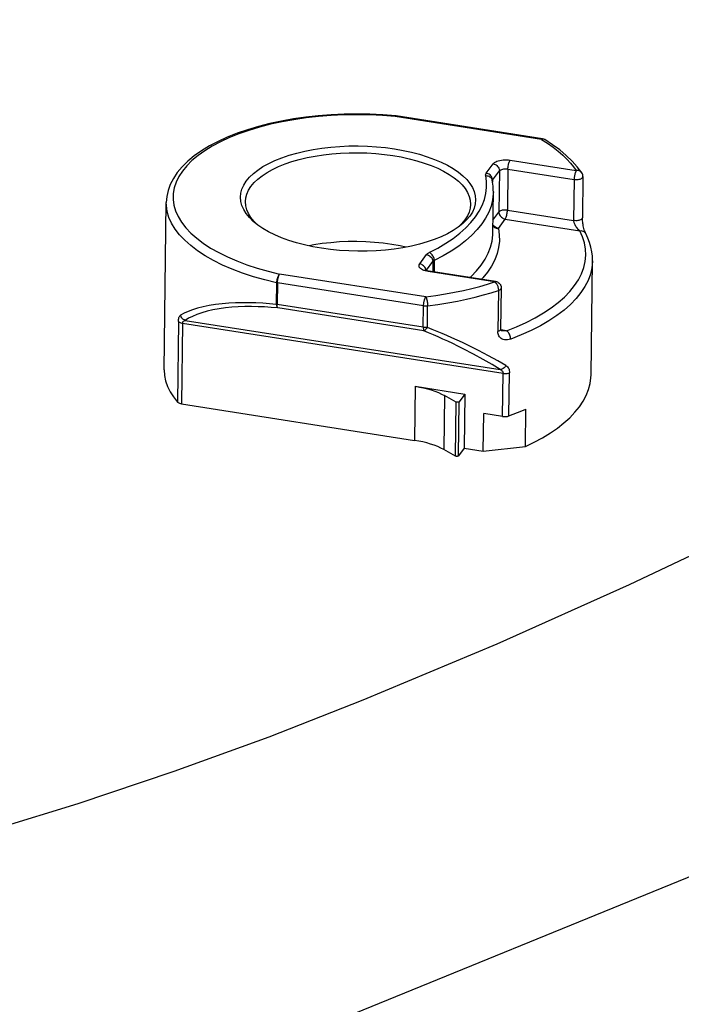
# Model space of a CAD drawing. Header units: inches. Extents: x 0 to 22, y 0 to 17.
# Tile 9 of 46: x 6.2 to 8.2, y 5.9 to 8.8. Entities that reach past the tile are written whole.
import ezdxf

# ---------------------------------------------------------------- set-up
doc = ezdxf.new("R2010")
doc.units = ezdxf.units.IN
doc.header["$LTSCALE"] = 1.21
doc.header["$MEASUREMENT"] = 0
doc.linetypes.add('PHANTOM', pattern=[0.8, 0.45, -0.05, 0.1, -0.05, 0.1, -0.05])
doc.layers.get('0').update_dxf_attribs({"linetype": 'CONTINUOUS'})
doc.layers.add('DEFAULT_3', color=7, linetype='PHANTOM')
doc.styles.get("Standard").update_dxf_attribs({"font": 'arial.ttf'})
doc.dimstyles.new('DIMSTYLE_1', dxfattribs={"dimtxt": 0.17, "dimasz": 0.2, "dimexe": 0.09, "dimexo": 0.07, "dimgap": 0.0425, "dimtad": 0, "dimtih": 1, "dimtoh": 1, "dimzin": 4, "dimdsep": 46, "dimtxsty": 'Standard', "dimblk": '_FILLED', "dimblk1": '_FILLED', "dimblk2": '_FILLED', "dimcen": 0.09, "dimadec": 3, "dimazin": 1, "dimtfac": 1, "dimtdec": 3, "dimtofl": 0, "dimtmove": 0, "dimatfit": 3, "dimldrblk": '_FILLED', "dimfxl": 0, "dimtolj": 1, "dimtzin": 4, "dimarcsym": 0})

# ---------------------------------------------------------------- blocks, each defined once
blk = doc.blocks.new('_FILLED')
at = {"color": 0, "linetype": 'ByBlock'}
blk.add_solid([(0, 0), (-1, 0.2), (-1, -0.2)], dxfattribs=at)
blk = doc.blocks.new('*D1')
at = {"color": 2, "linetype": 'Continuous'}
for p, q in [((20.9102, 11.4958), (20.8549, 11.6315)), ((21.0642, 11.1185), (20.9102, 11.4958)), ((20.9229, 11.4648), (11.4904, 7.6153)), ((1.2938, 3.4541), (10.7263, 7.3035)), ((1.2812, 3.4851), (1.2258, 3.6207)), ((1.4352, 3.1077), (1.2812, 3.4851))]:
    blk.add_line(p, q, dxfattribs=at)
at = {"color": 2, "linetype": 'Continuous', "xscale": 0.2, "yscale": 0.2, "zscale": 0.2}
for p, rotation in [((20.9229, 11.4648), 22.2006454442), ((1.2938, 3.4541), 202.2006454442)]:
    blk.add_blockref('_FILLED', p, dxfattribs=dict(at, rotation=rotation))
at = {"color": 2, "linetype": 'Continuous', "insert": (11.1084, 7.5444), "char_height": 0.17, "width": 0.594052, "attachment_point": 2, "line_spacing_factor": 0.9}
blk.add_mtext('37.00', dxfattribs=at)
blk = doc.blocks.new('*D2')
at = {"color": 2, "linetype": 'Continuous'}
for p, q in [((20.9184, 9.8257), (20.863, 9.9613)), ((21.0618, 9.4741), (20.9184, 9.8257)), ((20.9311, 9.7946), (11.4986, 5.9452)), ((1.302, 1.7839), (10.7345, 5.6333)), ((1.2893, 1.8149), (1.234, 1.9505)), ((1.4328, 1.4634), (1.2893, 1.8149))]:
    blk.add_line(p, q, dxfattribs=at)
at = {"color": 2, "linetype": 'Continuous', "xscale": 0.2, "yscale": 0.2, "zscale": 0.2}
for p, rotation in [((20.9311, 9.7946), 22.2006454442), ((1.302, 1.7839), 202.2006454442)]:
    blk.add_blockref('_FILLED', p, dxfattribs=dict(at, rotation=rotation))
at = {"color": 2, "linetype": 'Continuous', "insert": (11.1165, 5.8743), "char_height": 0.17, "width": 0.594052, "attachment_point": 2, "line_spacing_factor": 0.9}
blk.add_mtext('37.00', dxfattribs=at)

msp = doc.modelspace()

# ---------------------------------------------------------------- linework, layer by layer
at = {"color": 7, "linetype": 'Continuous'}
for p, q in [((7.7628, 8.469), (7.3277, 8.537)), ((7.3284, 8.5381), (7.3278, 8.5369)), ((7.3289, 8.5388), (7.3284, 8.5381)), ((7.3294, 8.539), (7.3289, 8.5388)), ((7.3294, 8.539), (7.33, 8.5389)), ((7.3297, 8.5387), (7.3307, 8.5388)), ((7.33, 8.5389), (7.3307, 8.5388)), ((7.7657, 8.4709), (7.3307, 8.5388)), ((7.7653, 8.4696), (7.7628, 8.469)), ((7.5989, 8.3682), (7.6193, 8.396)), ((7.6697, 8.407), (7.8668, 8.3762)), ((7.6177, 8.3473), (7.6381, 8.3752)), ((7.6381, 8.3752), (7.6365, 8.2527)), ((7.6633, 8.3806), (7.6617, 8.2582)), ((7.6633, 8.3806), (7.8604, 8.3499)), ((7.8866, 8.3581), (7.885, 8.2356)), ((7.6175, 8.3414), (7.6164, 8.3472)), ((7.6173, 8.3468), (7.6177, 8.3473)), ((7.6177, 8.3473), (7.6176, 8.3411)), ((7.8604, 8.3499), (7.8588, 8.2274)), ((7.6183, 8.1899), (7.6199, 8.3124)), ((6.6402, 7.7828), (6.6465, 8.2807)), ((7.6188, 8.2285), (7.6365, 8.2527)), ((7.6617, 8.2582), (7.8588, 8.2274)), ((6.9199, 8.2131), (6.9184, 8.2144)), ((7.5264, 8.2186), (7.5154, 8.208)), ((7.6349, 8.204), (7.6553, 8.2318)), ((7.6553, 8.2318), (7.8773, 8.1971)), ((7.5154, 8.208), (7.5125, 8.2057)), ((7.8948, 8.1885), (7.8948, 8.1885)), ((7.4007, 8.098), (7.4211, 8.1258)), ((7.4209, 8.0791), (7.4399, 8.105)), ((7.4399, 8.105), (7.4395, 8.0754)), ((7.4439, 8.1081), (7.4435, 8.0748)), ((7.9106, 7.768), (7.9149, 8.1077)), ((7.4187, 7.9998), (6.9836, 8.0678)), ((7.6234, 8.0444), (7.4263, 8.0752)), ((7.6263, 8.0463), (7.4292, 8.077)), ((6.9748, 8.0419), (6.974, 7.9778)), ((6.9772, 8.0414), (6.9764, 7.9773)), ((7.4122, 7.9735), (6.9772, 8.0414)), ((7.6351, 8.0192), (7.6336, 7.8967)), ((7.6432, 8.0262), (7.6416, 7.9038)), ((7.4114, 7.9094), (6.9764, 7.9773)), ((7.4131, 7.8992), (6.978, 7.9672)), ((7.4114, 7.9094), (7.4122, 7.9735)), ((7.4236, 7.9092), (7.4244, 7.9733)), ((6.6828, 7.9269), (6.6798, 7.6866)), ((6.6952, 7.9215), (6.6922, 7.6812)), ((6.6952, 7.9215), (7.6488, 7.7725)), ((6.7029, 7.9302), (7.6403, 7.7837)), ((7.6587, 7.8991), (7.6418, 7.9018)), ((7.6448, 7.899), (7.6447, 7.899)), ((7.6472, 7.644), (7.6488, 7.7725)), ((7.6664, 7.6455), (7.668, 7.774)), ((7.3873, 7.7339), (7.3853, 7.5729)), ((7.3873, 7.7339), (7.5348, 7.7108)), ((7.5348, 7.7108), (7.5177, 7.6876)), ((7.5348, 7.7108), (7.5327, 7.5499)), ((6.6922, 7.6812), (7.3853, 7.5729)), ((7.4746, 7.7062), (7.4726, 7.5453)), ((7.5091, 7.687), (7.4746, 7.7062)), ((7.5071, 7.526), (7.5091, 7.687)), ((7.5157, 7.5267), (7.5177, 7.6876)), ((7.5898, 7.541), (7.5912, 7.6528)), ((7.6472, 7.644), (7.5912, 7.6528)), ((7.7151, 7.5544), (7.7165, 7.6662)), ((7.5071, 7.526), (7.4726, 7.5453)), ((7.5327, 7.5499), (7.5157, 7.5267)), ((7.5327, 7.5499), (7.5898, 7.541)), ((7.5898, 7.541), (7.7151, 7.5544))]:
    msp.add_line(p, q, dxfattribs=at)
for points in [[(7.3294, 8.539), (7.2912, 8.5419), (7.2526, 8.5437), (7.214, 8.5443), (7.1754, 8.5437), (7.137, 8.5419), (7.099, 8.539), (7.0616, 8.5349), (7.0248, 8.5297), (6.989, 8.5233), (6.9542, 8.5159), (6.9205, 8.5073), (6.8882, 8.4977), (6.8573, 8.4871), (6.828, 8.4755), (6.8005, 8.4629), (6.7748, 8.4494), (6.7511, 8.435), (6.7296, 8.4198), (6.7103, 8.4038), (6.6935, 8.3872), (6.6792, 8.37), (6.6675, 8.3525), (6.6584, 8.3347), (6.6519, 8.3168), (6.648, 8.2987), (6.6465, 8.2807)], [(7.3277, 8.537), (7.2898, 8.5399), (7.2517, 8.5416), (7.2134, 8.5422), (7.1752, 8.5416), (7.1372, 8.5398), (7.0996, 8.5368), (7.0626, 8.5327), (7.0264, 8.5275), (6.9911, 8.5212), (6.9569, 8.5138), (6.924, 8.5053), (6.8925, 8.4959), (6.8625, 8.4855), (6.8343, 8.4742), (6.8079, 8.462), (6.7835, 8.449), (6.7611, 8.4353), (6.7409, 8.4209), (6.723, 8.406), (6.7075, 8.3904), (6.6944, 8.3744), (6.6837, 8.3581), (6.6757, 8.3414), (6.6701, 8.3244), (6.6672, 8.3074), (6.667, 8.2902), (6.6693, 8.2731), (6.6743, 8.256), (6.6818, 8.2391), (6.6919, 8.2224), (6.7045, 8.2061), (6.7195, 8.1901), (6.7369, 8.1747), (6.7566, 8.1598), (6.7785, 8.1455), (6.8025, 8.1318), (6.8285, 8.119), (6.8564, 8.1069), (6.8859, 8.0957), (6.9171, 8.0854), (6.9497, 8.0761), (6.9836, 8.0678)], [(7.3278, 8.5369), (7.3288, 8.5381), (7.3297, 8.5387)], [(6.9133, 8.2181), (6.9052, 8.2249), (6.8937, 8.2362), (6.8843, 8.2478), (6.8768, 8.2598), (6.8715, 8.2719), (6.8683, 8.2842), (6.8672, 8.2965), (6.8684, 8.3088), (6.8716, 8.3209), (6.877, 8.333), (6.8845, 8.3447), (6.894, 8.3562), (6.9056, 8.3672), (6.919, 8.3778), (6.9343, 8.3879), (6.9513, 8.3974), (6.97, 8.4062), (6.9902, 8.4144), (7.0118, 8.4218), (7.0347, 8.4284), (7.0587, 8.4341), (7.0836, 8.439), (7.1094, 8.443), (7.1359, 8.4461), (7.1628, 8.4482), (7.1901, 8.4493), (7.2176, 8.4495), (7.2451, 8.4487), (7.2723, 8.447), (7.2992, 8.4443), (7.3257, 8.4407)], [(7.7657, 8.4709), (7.7656, 8.4709), (7.7652, 8.4709), (7.7647, 8.4707), (7.7642, 8.4705), (7.7638, 8.4701), (7.7633, 8.4696), (7.7628, 8.469)], [(7.7628, 8.469), (7.7811, 8.4572), (7.7978, 8.4454), (7.8128, 8.4336), (7.8264, 8.4219), (7.8385, 8.4102), (7.8493, 8.3986), (7.8587, 8.3873), (7.8668, 8.3762)], [(7.773, 8.4682), (7.7722, 8.4686), (7.77, 8.4694), (7.7677, 8.4697), (7.7653, 8.4696)], [(7.773, 8.4682), (7.7722, 8.4686), (7.7695, 8.4699), (7.7665, 8.4707), (7.7657, 8.4709)], [(7.8831, 8.3696), (7.8698, 8.3872), (7.8544, 8.4044), (7.837, 8.4212), (7.8175, 8.4375), (7.7962, 8.4531), (7.773, 8.4682)], [(6.8821, 8.2836), (6.8831, 8.2947), (6.8863, 8.3063), (6.8914, 8.3178), (6.8986, 8.3291), (6.9077, 8.3401), (6.9187, 8.3506), (6.9316, 8.3608), (6.9463, 8.3704), (6.9626, 8.3795), (6.9804, 8.388), (6.9998, 8.3958), (7.0204, 8.4028), (7.0423, 8.4091), (7.0653, 8.4147), (7.0892, 8.4193), (7.1139, 8.4231), (7.1392, 8.4261), (7.165, 8.4281), (7.1911, 8.4292), (7.2174, 8.4294), (7.2437, 8.4286), (7.2698, 8.427), (7.2956, 8.4244), (7.3209, 8.4209)], [(7.3209, 8.4209), (7.3456, 8.4166), (7.3694, 8.4114), (7.3924, 8.4054), (7.4142, 8.3986), (7.4349, 8.3911), (7.4542, 8.3829), (7.472, 8.3741), (7.4883, 8.3647), (7.5029, 8.3547), (7.5157, 8.3443), (7.5267, 8.3335), (7.5357, 8.3223), (7.5429, 8.3109), (7.548, 8.2993), (7.551, 8.2876), (7.552, 8.2751)], [(7.3257, 8.4407), (7.3516, 8.4361), (7.3764, 8.4307), (7.4004, 8.4245), (7.4232, 8.4174), (7.4448, 8.4095), (7.465, 8.401), (7.4836, 8.3917), (7.5006, 8.3819), (7.5158, 8.3715), (7.5292, 8.3606), (7.5407, 8.3493), (7.5502, 8.3377), (7.5576, 8.3257), (7.5629, 8.3136), (7.5661, 8.3013), (7.5672, 8.289), (7.5661, 8.2767), (7.5628, 8.2646), (7.5574, 8.2525), (7.5499, 8.2408), (7.5404, 8.2293), (7.5289, 8.2183), (7.5191, 8.2104)], [(7.6193, 8.396), (7.6212, 8.3982), (7.6237, 8.4002), (7.6269, 8.402), (7.6305, 8.4037), (7.6347, 8.4051), (7.6392, 8.4062), (7.644, 8.4071), (7.649, 8.4077), (7.6543, 8.408), (7.6595, 8.4079), (7.6646, 8.4076), (7.6697, 8.407)], [(7.6193, 8.396), (7.6222, 8.3953), (7.6251, 8.3942), (7.6279, 8.3927), (7.6304, 8.3909), (7.6326, 8.3887), (7.6346, 8.3862), (7.6361, 8.3836), (7.6372, 8.3808), (7.6379, 8.378), (7.6381, 8.3752)], [(7.6633, 8.3806), (7.6634, 8.3835), (7.6636, 8.3866), (7.6641, 8.3897), (7.6646, 8.3928), (7.6652, 8.3958), (7.666, 8.3986), (7.6669, 8.4012), (7.6678, 8.4035), (7.6687, 8.4054), (7.6697, 8.407)], [(7.4292, 8.1321), (7.4546, 8.1455), (7.4782, 8.1595), (7.4999, 8.1742), (7.5197, 8.1894), (7.5375, 8.2052), (7.5531, 8.2215), (7.5665, 8.2381), (7.5778, 8.2551), (7.5867, 8.2724), (7.5935, 8.2899), (7.5978, 8.3075), (7.5999, 8.3253), (7.5997, 8.3431), (7.5971, 8.361)], [(7.5971, 8.361), (7.5969, 8.3622), (7.5969, 8.3634), (7.5971, 8.3646), (7.5975, 8.3658), (7.5981, 8.367), (7.5989, 8.3682)], [(7.5971, 8.361), (7.6002, 8.3608), (7.6032, 8.3603), (7.6061, 8.3593), (7.6087, 8.3579), (7.6111, 8.3562), (7.6131, 8.3541), (7.6147, 8.3518), (7.6159, 8.3492), (7.6164, 8.3472)], [(7.6177, 8.3473), (7.6175, 8.3502), (7.6168, 8.353), (7.6157, 8.3558), (7.6142, 8.3584), (7.6122, 8.3609), (7.61, 8.363), (7.6075, 8.3649), (7.6047, 8.3664), (7.6018, 8.3675), (7.5989, 8.3682)], [(7.6381, 8.3752), (7.6393, 8.3764), (7.6409, 8.3776), (7.6429, 8.3787), (7.6453, 8.3796), (7.648, 8.3803), (7.6509, 8.3808), (7.654, 8.3811), (7.6571, 8.3811), (7.6602, 8.381), (7.6633, 8.3806)], [(7.8668, 8.3762), (7.8659, 8.3748), (7.865, 8.3731), (7.8642, 8.371), (7.8634, 8.3687), (7.8627, 8.3662), (7.862, 8.3637), (7.8615, 8.3612), (7.8611, 8.3588), (7.8608, 8.3565), (7.8606, 8.3543), (7.8604, 8.352), (7.8604, 8.3499)], [(7.8604, 8.3499), (7.8634, 8.3495), (7.8665, 8.3493), (7.8696, 8.3494), (7.8727, 8.3497), (7.8755, 8.3502), (7.8782, 8.3509), (7.8806, 8.3518), (7.8826, 8.3528), (7.8843, 8.354), (7.8855, 8.3553), (7.8863, 8.3566), (7.8866, 8.3581)], [(7.8831, 8.3696), (7.8828, 8.37), (7.8814, 8.3716), (7.8796, 8.3732), (7.8775, 8.3745), (7.8751, 8.3755), (7.8724, 8.3761), (7.8696, 8.3764), (7.8668, 8.3762)], [(7.8866, 8.3581), (7.8864, 8.3611), (7.8858, 8.3639), (7.8848, 8.3665), (7.8835, 8.3689), (7.8831, 8.3696)], [(7.6168, 8.3454), (7.6168, 8.3456), (7.617, 8.3462), (7.6173, 8.3468)], [(7.6199, 8.3124), (7.6198, 8.3182), (7.6196, 8.324), (7.6191, 8.3298), (7.6184, 8.3356), (7.6175, 8.3414)], [(7.6199, 8.3124), (7.6197, 8.3071), (7.6176, 8.2888), (7.613, 8.2706), (7.6062, 8.2526), (7.5969, 8.2348), (7.5854, 8.2173), (7.5715, 8.2002), (7.5555, 8.1835), (7.5373, 8.1673), (7.5169, 8.1515), (7.4945, 8.1364), (7.4702, 8.1219), (7.4439, 8.1081)], [(6.9748, 8.0419), (6.9396, 8.0505), (6.9058, 8.0602), (6.8735, 8.0708), (6.8429, 8.0824), (6.8141, 8.0949), (6.7871, 8.1083), (6.7623, 8.1224), (6.7396, 8.1372), (6.7192, 8.1526), (6.7012, 8.1686), (6.6856, 8.1852), (6.6725, 8.2021), (6.6621, 8.2193), (6.6543, 8.2368), (6.6492, 8.2545), (6.6467, 8.2723), (6.6465, 8.2807)], [(6.9184, 8.2144), (6.9074, 8.2252), (6.8984, 8.2364), (6.8912, 8.2478), (6.8861, 8.2594), (6.8831, 8.2711), (6.8821, 8.2836)], [(7.552, 8.2751), (7.551, 8.264), (7.5478, 8.2524), (7.5427, 8.2409), (7.5355, 8.2296), (7.5264, 8.2186)], [(7.6617, 8.2582), (7.6587, 8.2585), (7.6555, 8.2587), (7.6524, 8.2586), (7.6494, 8.2583), (7.6465, 8.2578), (7.6438, 8.2571), (7.6414, 8.2562), (7.6393, 8.2551), (7.6377, 8.254), (7.6365, 8.2527)], [(7.6365, 8.2527), (7.6367, 8.2499), (7.6373, 8.2471), (7.6384, 8.2443), (7.64, 8.2416), (7.6419, 8.2392), (7.6441, 8.237), (7.6467, 8.2351), (7.6494, 8.2336), (7.6523, 8.2325), (7.6553, 8.2318)], [(7.6553, 8.2318), (7.6563, 8.2334), (7.6572, 8.2353), (7.6581, 8.2376), (7.659, 8.2402), (7.6598, 8.2431), (7.6604, 8.2461), (7.6609, 8.2492), (7.6614, 8.2523), (7.6616, 8.2553), (7.6617, 8.2582)], [(7.1087, 8.1448), (7.0829, 8.1494), (7.058, 8.1548), (7.034, 8.161), (7.0112, 8.1681), (6.9896, 8.176), (6.9695, 8.1845), (6.9509, 8.1938), (6.9339, 8.2036), (6.9186, 8.214), (6.9133, 8.2181)], [(7.5191, 8.2104), (7.5154, 8.2077), (7.5001, 8.1976), (7.4831, 8.1881), (7.4644, 8.1793), (7.4442, 8.1711), (7.4226, 8.1637), (7.3998, 8.1571), (7.3758, 8.1514), (7.3508, 8.1465), (7.325, 8.1425), (7.2985, 8.1395), (7.2716, 8.1373), (7.2443, 8.1362), (7.2168, 8.136), (7.1894, 8.1368), (7.1621, 8.1385), (7.1352, 8.1412), (7.1087, 8.1448)], [(7.6349, 8.204), (7.6319, 8.2047), (7.629, 8.2058), (7.6263, 8.2073), (7.6238, 8.2092), (7.6215, 8.2113), (7.6196, 8.2138), (7.6186, 8.2155)], [(7.6186, 8.2113), (7.6189, 8.2109), (7.6209, 8.2088), (7.6232, 8.207), (7.6259, 8.2057), (7.6287, 8.2047), (7.6318, 8.2041), (7.6349, 8.204)], [(7.885, 8.2356), (7.8847, 8.2341), (7.884, 8.2328), (7.8827, 8.2315), (7.8811, 8.2303), (7.879, 8.2293), (7.8767, 8.2284), (7.874, 8.2277), (7.8711, 8.2272), (7.8681, 8.2269), (7.865, 8.2269), (7.8618, 8.227), (7.8588, 8.2274)], [(7.8588, 8.2274), (7.8589, 8.2256), (7.8591, 8.2238), (7.8596, 8.2218), (7.8602, 8.2197), (7.8611, 8.2175), (7.8622, 8.2151), (7.8635, 8.2127), (7.8651, 8.2102), (7.8668, 8.2077), (7.8687, 8.2053), (7.8708, 8.203), (7.8729, 8.2008), (7.8751, 8.1988), (7.8773, 8.1971)], [(7.8948, 8.1885), (7.8944, 8.1893), (7.8937, 8.191), (7.8927, 8.1935), (7.8916, 8.1965), (7.8906, 8.2), (7.8895, 8.2037), (7.8886, 8.2075), (7.8877, 8.2114), (7.887, 8.2152), (7.8863, 8.2189), (7.8858, 8.2226), (7.8854, 8.2261), (7.8852, 8.2295), (7.885, 8.2327), (7.885, 8.2356)], [(7.5506, 8.0581), (7.5539, 8.061), (7.57, 8.0777), (7.5838, 8.0948), (7.5954, 8.1123), (7.6046, 8.1301), (7.6115, 8.1481), (7.616, 8.1663), (7.6181, 8.1846), (7.6183, 8.1899)], [(7.6349, 8.204), (7.6376, 8.1851), (7.6379, 8.1663), (7.6357, 8.1474), (7.631, 8.1287), (7.6239, 8.1102), (7.6144, 8.0919), (7.6025, 8.0739), (7.5883, 8.0563), (7.5849, 8.0527)], [(7.6587, 7.8991), (7.6891, 7.9113), (7.7177, 7.9242), (7.7445, 7.938), (7.7694, 7.9524), (7.7922, 7.9675), (7.8129, 7.9832), (7.8314, 7.9995), (7.8477, 8.0163), (7.8617, 8.0335), (7.8732, 8.0511), (7.8824, 8.069), (7.8891, 8.0871), (7.8934, 8.1054), (7.8951, 8.1238), (7.8944, 8.1423), (7.8912, 8.1607), (7.8855, 8.179), (7.8773, 8.1971)], [(7.8773, 8.1971), (7.8803, 8.1972), (7.8833, 8.1968), (7.8861, 8.196), (7.8887, 8.1948), (7.891, 8.1932), (7.893, 8.1913), (7.8945, 8.189), (7.8948, 8.1885)], [(7.9149, 8.1077), (7.9145, 8.1212), (7.913, 8.1346), (7.9102, 8.1481), (7.9063, 8.1616), (7.9012, 8.175), (7.8948, 8.1885)], [(7.3175, 8.1563), (7.2922, 8.1598), (7.2665, 8.1624), (7.2403, 8.164), (7.214, 8.1648), (7.1878, 8.1646), (7.1617, 8.1635), (7.1358, 8.1614), (7.1105, 8.1585), (7.0858, 8.1547), (7.0713, 8.1519)], [(7.3595, 8.1482), (7.3423, 8.152), (7.3175, 8.1563)], [(7.4211, 8.1258), (7.422, 8.127), (7.4232, 8.1281), (7.4244, 8.1291), (7.4259, 8.1302), (7.4274, 8.1311), (7.4292, 8.1321)], [(7.4211, 8.1258), (7.4241, 8.1251), (7.427, 8.124), (7.4297, 8.1225), (7.4322, 8.1207), (7.4345, 8.1185), (7.4364, 8.1161), (7.4379, 8.1134), (7.439, 8.1107), (7.4397, 8.1078), (7.4399, 8.105)], [(7.4439, 8.1081), (7.4438, 8.111), (7.4433, 8.1139), (7.4424, 8.1169), (7.4412, 8.1198), (7.4397, 8.1225), (7.4379, 8.1251), (7.436, 8.1274), (7.4338, 8.1293), (7.4315, 8.1309), (7.4292, 8.1321)], [(7.417, 8.0773), (7.4128, 8.0787), (7.409, 8.0804), (7.4058, 8.0823), (7.4031, 8.0843), (7.401, 8.0865), (7.3996, 8.0888), (7.3989, 8.0911), (7.3988, 8.0935), (7.3994, 8.0958), (7.4007, 8.098)], [(7.4186, 8.0828), (7.4175, 8.0856), (7.416, 8.0882), (7.4141, 8.0907), (7.4118, 8.0929), (7.4093, 8.0947), (7.4066, 8.0962), (7.4037, 8.0973), (7.4007, 8.098)], [(7.4399, 8.105), (7.4404, 8.1056), (7.4409, 8.1061), (7.4416, 8.1066), (7.4423, 8.1072), (7.4431, 8.1076), (7.4439, 8.1081)], [(7.9149, 8.1077), (7.9149, 8.1056), (7.9131, 8.0867), (7.9087, 8.0678), (7.9018, 8.0492), (7.8924, 8.0308), (7.8804, 8.0127), (7.8661, 7.995), (7.8494, 7.9777), (7.8303, 7.9609), (7.809, 7.9447), (7.7855, 7.9292), (7.7599, 7.9143), (7.7323, 7.9002), (7.7028, 7.8868), (7.6716, 7.8743)], [(6.9837, 8.0678), (6.9823, 8.0663), (6.981, 8.0644), (6.9797, 8.0622), (6.9785, 8.0597), (6.9775, 8.0569), (6.9766, 8.0539), (6.9758, 8.0509), (6.9753, 8.0478), (6.9749, 8.0448), (6.9748, 8.0419)], [(6.9772, 8.0414), (6.9774, 8.0443), (6.9776, 8.0474), (6.978, 8.0505), (6.9786, 8.0536), (6.9792, 8.0565), (6.98, 8.0594), (6.9808, 8.062), (6.9818, 8.0643), (6.9827, 8.0662), (6.9837, 8.0678)], [(7.4162, 8.0813), (7.4162, 8.0814), (7.4164, 8.0812), (7.4169, 8.0808), (7.4179, 8.0803), (7.4193, 8.0797), (7.4211, 8.079), (7.4234, 8.0783)], [(7.4263, 8.0752), (7.4215, 8.0761), (7.417, 8.0773)], [(7.4193, 8.0797), (7.4193, 8.08), (7.4186, 8.0828)], [(7.4234, 8.0783), (7.4261, 8.0776), (7.4292, 8.077)], [(7.4263, 8.0752), (7.4273, 8.0763), (7.4282, 8.0769), (7.4292, 8.077)], [(6.9748, 8.0419), (6.9752, 8.0418), (6.9756, 8.0417), (6.976, 8.0416), (6.9764, 8.0416), (6.9768, 8.0415), (6.9772, 8.0414)], [(7.4187, 7.9998), (7.4485, 8.004), (7.4772, 8.0087), (7.5047, 8.0138), (7.5309, 8.0193), (7.556, 8.0252), (7.5798, 8.0314), (7.6023, 8.0378), (7.6234, 8.0444)], [(7.6263, 8.0463), (7.6253, 8.0461), (7.6244, 8.0455), (7.6234, 8.0444)], [(7.6234, 8.0444), (7.6244, 8.0437), (7.6255, 8.0428), (7.6267, 8.0417), (7.6278, 8.0404), (7.6289, 8.039), (7.63, 8.0374), (7.631, 8.0357), (7.6319, 8.0338), (7.6328, 8.0317), (7.6336, 8.0294), (7.6342, 8.0269), (7.6347, 8.0244), (7.635, 8.0218), (7.6351, 8.0192)], [(7.6263, 8.0463), (7.6292, 8.0456), (7.6319, 8.0445), (7.6345, 8.043), (7.6368, 8.0412), (7.6388, 8.039), (7.6405, 8.0365), (7.6418, 8.0338), (7.6427, 8.031), (7.6431, 8.028), (7.6432, 8.0262)], [(7.4244, 7.9733), (7.4551, 7.9776), (7.4846, 7.9824), (7.5129, 7.9877), (7.5399, 7.9934), (7.5657, 7.9995), (7.5902, 8.0058), (7.6133, 8.0124), (7.6351, 8.0192)], [(7.6351, 8.0192), (7.6375, 8.0201), (7.6395, 8.0211), (7.6411, 8.0223), (7.6423, 8.0236), (7.643, 8.025), (7.6432, 8.0262)], [(6.813, 7.9797), (6.7931, 7.9774), (6.7743, 7.9744), (6.7564, 7.9707), (6.7398, 7.9665), (6.7247, 7.9617), (6.7112, 7.9566), (6.6994, 7.9512), (6.6891, 7.9456)], [(6.974, 7.9778), (6.9539, 7.9796), (6.9337, 7.981), (6.9134, 7.982), (6.8931, 7.9826), (6.8727, 7.9827), (6.8525, 7.9823), (6.8326, 7.9813), (6.813, 7.9797)], [(6.974, 7.9778), (6.9743, 7.9754), (6.9748, 7.9733), (6.9755, 7.9713), (6.9762, 7.9697), (6.9771, 7.9682), (6.9781, 7.9671)], [(6.9764, 7.9773), (6.976, 7.9774), (6.9756, 7.9775), (6.9752, 7.9775), (6.9748, 7.9776), (6.9744, 7.9777), (6.974, 7.9778)], [(6.9781, 7.9671), (6.9776, 7.9682), (6.9772, 7.9695), (6.9768, 7.9711), (6.9766, 7.973), (6.9765, 7.975), (6.9764, 7.9773)], [(7.4122, 7.9735), (7.4123, 7.9748), (7.4123, 7.9761), (7.4124, 7.9775), (7.4126, 7.9789), (7.4127, 7.9803), (7.4129, 7.9817), (7.4131, 7.9831), (7.4134, 7.9845), (7.4136, 7.9859), (7.4139, 7.9872), (7.4142, 7.9886), (7.4146, 7.9899), (7.4149, 7.9912), (7.4153, 7.9924), (7.4157, 7.9936), (7.4161, 7.9947), (7.4165, 7.9957), (7.4169, 7.9967), (7.4174, 7.9976), (7.4178, 7.9984), (7.4182, 7.9992), (7.4187, 7.9998)], [(7.4187, 7.9998), (7.4196, 7.9982), (7.4205, 7.9963), (7.4213, 7.994), (7.4221, 7.9914), (7.4228, 7.9885), (7.4234, 7.9855), (7.4238, 7.9824), (7.4242, 7.9793), (7.4243, 7.9762), (7.4244, 7.9733)], [(6.6828, 7.9269), (6.6829, 7.93), (6.6832, 7.9329), (6.6837, 7.9357), (6.6843, 7.9383), (6.6852, 7.9407), (6.6863, 7.9427), (6.6876, 7.9443), (6.6891, 7.9456)], [(6.703, 7.9302), (6.7005, 7.9312), (6.6982, 7.9325), (6.696, 7.9341), (6.6941, 7.936), (6.6924, 7.9381), (6.691, 7.9404), (6.6899, 7.9429), (6.6891, 7.9455)], [(6.8227, 7.9672), (6.8034, 7.9646), (6.7852, 7.9613), (6.768, 7.9572), (6.752, 7.9526), (6.7374, 7.9475), (6.7243, 7.9419), (6.7128, 7.9362), (6.7029, 7.9302)], [(6.978, 7.9672), (6.9587, 7.9688), (6.9392, 7.97), (6.9196, 7.9708), (6.9, 7.9712), (6.8803, 7.9711), (6.8608, 7.9704), (6.8416, 7.9691), (6.8227, 7.9672)], [(7.4122, 7.9735), (7.4137, 7.9733), (7.4152, 7.9731), (7.4168, 7.973), (7.4183, 7.973), (7.4199, 7.973), (7.4214, 7.973), (7.4229, 7.9731), (7.4244, 7.9733)], [(6.6828, 7.9269), (6.6841, 7.9257), (6.6857, 7.9245), (6.6877, 7.9236), (6.69, 7.9227), (6.6925, 7.922), (6.6952, 7.9215)], [(6.6952, 7.9215), (6.6953, 7.923), (6.6957, 7.9245), (6.6962, 7.9258), (6.697, 7.9271), (6.6981, 7.9281), (6.6995, 7.929), (6.7011, 7.9297), (6.703, 7.9302)], [(7.4114, 7.9094), (7.4115, 7.9071), (7.4116, 7.905), (7.4118, 7.9032), (7.4121, 7.9015), (7.4126, 7.9002), (7.4131, 7.8992)], [(7.4236, 7.9092), (7.4216, 7.909), (7.4195, 7.9089), (7.4175, 7.9089), (7.4154, 7.9089), (7.4134, 7.9091), (7.4114, 7.9094)], [(7.4131, 7.8992), (7.4148, 7.8998), (7.4166, 7.9009), (7.4184, 7.9025), (7.4202, 7.9044), (7.4219, 7.9067), (7.4236, 7.9092)], [(7.5296, 7.8458), (7.5141, 7.8535), (7.4989, 7.8609), (7.4841, 7.8679), (7.4696, 7.8746), (7.4554, 7.881), (7.4414, 7.8872), (7.4272, 7.8933), (7.4131, 7.8992)], [(7.5436, 7.8564), (7.5276, 7.864), (7.5119, 7.8713), (7.4967, 7.8782), (7.4818, 7.8848), (7.4672, 7.8912), (7.4527, 7.8973), (7.4381, 7.9033), (7.4236, 7.9092)], [(7.6416, 7.9038), (7.6414, 7.9025), (7.6407, 7.9011), (7.6395, 7.8998), (7.6379, 7.8987), (7.6359, 7.8976), (7.6336, 7.8967)], [(7.6716, 7.8743), (7.6669, 7.8729), (7.6623, 7.8721), (7.6578, 7.8719), (7.6535, 7.8722), (7.6496, 7.8732), (7.6461, 7.8746), (7.643, 7.8765), (7.6404, 7.8788), (7.6382, 7.8813), (7.6364, 7.8841), (7.6351, 7.8871), (7.6342, 7.8903), (7.6337, 7.8934), (7.6336, 7.8967)], [(7.6448, 7.899), (7.6438, 7.8992), (7.643, 7.8996), (7.6426, 7.8999), (7.6424, 7.9001), (7.6422, 7.9005), (7.642, 7.9009), (7.6418, 7.9017), (7.6417, 7.9027), (7.6416, 7.9038)], [(7.6587, 7.8991), (7.655, 7.8987), (7.6513, 7.8985), (7.6476, 7.8987), (7.6448, 7.899)], [(7.6716, 7.8743), (7.6714, 7.8772), (7.671, 7.8802), (7.6702, 7.8832), (7.6692, 7.8862), (7.6679, 7.889), (7.6664, 7.8917), (7.6646, 7.8941), (7.6628, 7.8961), (7.6608, 7.8978), (7.6587, 7.8991)], [(7.6403, 7.7837), (7.6164, 7.7983), (7.59, 7.8135), (7.5611, 7.8293), (7.5296, 7.8458)], [(7.6573, 7.7954), (7.6328, 7.8097), (7.6057, 7.8246), (7.576, 7.8401), (7.5436, 7.8564)], [(6.6402, 7.7828), (6.6412, 7.7659), (6.6445, 7.7497), (6.65, 7.7336), (6.6578, 7.7177), (6.6677, 7.702), (6.6798, 7.6866)], [(7.6574, 7.7953), (7.6558, 7.7929), (7.6539, 7.7906), (7.6518, 7.7886), (7.6496, 7.7869), (7.6473, 7.7856), (7.6449, 7.7846), (7.6425, 7.784), (7.6402, 7.7837)], [(7.6402, 7.7837), (7.6423, 7.7827), (7.6441, 7.7815), (7.6456, 7.7802), (7.6468, 7.7788), (7.6477, 7.7773), (7.6483, 7.7757), (7.6487, 7.7741), (7.6488, 7.7725)], [(7.6488, 7.7725), (7.6513, 7.7722), (7.6538, 7.772), (7.6564, 7.772), (7.6589, 7.7721), (7.6614, 7.7724), (7.6637, 7.7728), (7.666, 7.7733), (7.668, 7.774)], [(7.6573, 7.7954), (7.66, 7.7935), (7.6622, 7.7913), (7.6641, 7.7889), (7.6655, 7.7863), (7.6667, 7.7834), (7.6674, 7.7804), (7.6679, 7.7773), (7.668, 7.774)], [(7.7151, 7.5544), (7.7416, 7.5672), (7.7665, 7.5807), (7.7895, 7.5948), (7.8108, 7.6094), (7.8301, 7.6246), (7.8475, 7.6403), (7.8628, 7.6564), (7.8761, 7.6729), (7.8873, 7.6898), (7.8963, 7.7069), (7.9032, 7.7242), (7.9078, 7.7417), (7.9102, 7.7593), (7.9106, 7.768)], [(7.3873, 7.7339), (7.3999, 7.7317), (7.4121, 7.7291), (7.4239, 7.7261), (7.4352, 7.7228), (7.446, 7.7191), (7.4562, 7.7151), (7.4657, 7.7108), (7.4746, 7.7062)], [(6.6922, 7.6812), (6.6894, 7.6818), (6.6869, 7.6825), (6.6847, 7.6833), (6.6827, 7.6843), (6.681, 7.6854), (6.6798, 7.6866)], [(7.5177, 7.6876), (7.5171, 7.687), (7.5163, 7.6866), (7.5152, 7.6863), (7.5139, 7.6861), (7.5126, 7.6861), (7.5113, 7.6862), (7.5101, 7.6865), (7.5091, 7.687)], [(7.6664, 7.6455), (7.6793, 7.6505), (7.692, 7.6555), (7.7044, 7.6608), (7.7165, 7.6662)], [(7.6472, 7.644), (7.6497, 7.6437), (7.6522, 7.6435), (7.6547, 7.6435), (7.6573, 7.6436), (7.6597, 7.6439), (7.6621, 7.6443), (7.6643, 7.6448), (7.6664, 7.6455)], [(7.4726, 7.5453), (7.4637, 7.5499), (7.4542, 7.5542), (7.444, 7.5582), (7.4332, 7.5619), (7.4219, 7.5652), (7.4101, 7.5682), (7.3979, 7.5708), (7.3853, 7.5729)], [(7.5157, 7.5267), (7.5151, 7.5261), (7.5142, 7.5257), (7.5131, 7.5254), (7.5119, 7.5252), (7.5105, 7.5252), (7.5092, 7.5253), (7.5081, 7.5256), (7.5071, 7.526)]]:
    msp.add_lwpolyline(points, dxfattribs=at)
at = {"layer": 'DEFAULT_3', "color": 8, "linetype": 'PHANTOM'}
msp.add_lwpolyline([(8.4165, 7.3282), (8.0246, 7.1428), (7.6299, 6.9658), (7.2316, 6.799), (6.9513, 6.6896), (6.6685, 6.5865), (6.383, 6.4904), (6.0944, 6.402), (5.8024, 6.3218), (5.5067, 6.2504), (5.2069, 6.1886), (4.9027, 6.1369), (4.7302, 6.1126), (4.5566, 6.0925), (4.3826, 6.0771), (4.2085, 6.0673)], dxfattribs=at)

# ---------------------------------------------------------------- dimensions: what is measured, and where the dimension line sits
at = {"color": 2, "linetype": 'Continuous'}
for base, p1, p2, picture, middle in [((20.9229, 11.4648), (1.4616, 3.0429), (21.0907, 11.0536), '*D1', (11.108, 7.4585)), ((20.9311, 9.7946), (1.4593, 1.3986), (21.0883, 9.4093), '*D2', (11.1162, 5.7883))]:
    dim = msp.add_linear_dim(base=base, p1=p1, p2=p2, angle=22.2006, text='37.00', dimstyle='DIMSTYLE_1', dxfattribs=at)
    dim.commit()
    dim.dimension.update_dxf_attribs({"geometry": picture, "text_midpoint": middle, "dimtype": 160})

doc.saveas('drawing.dxf')
